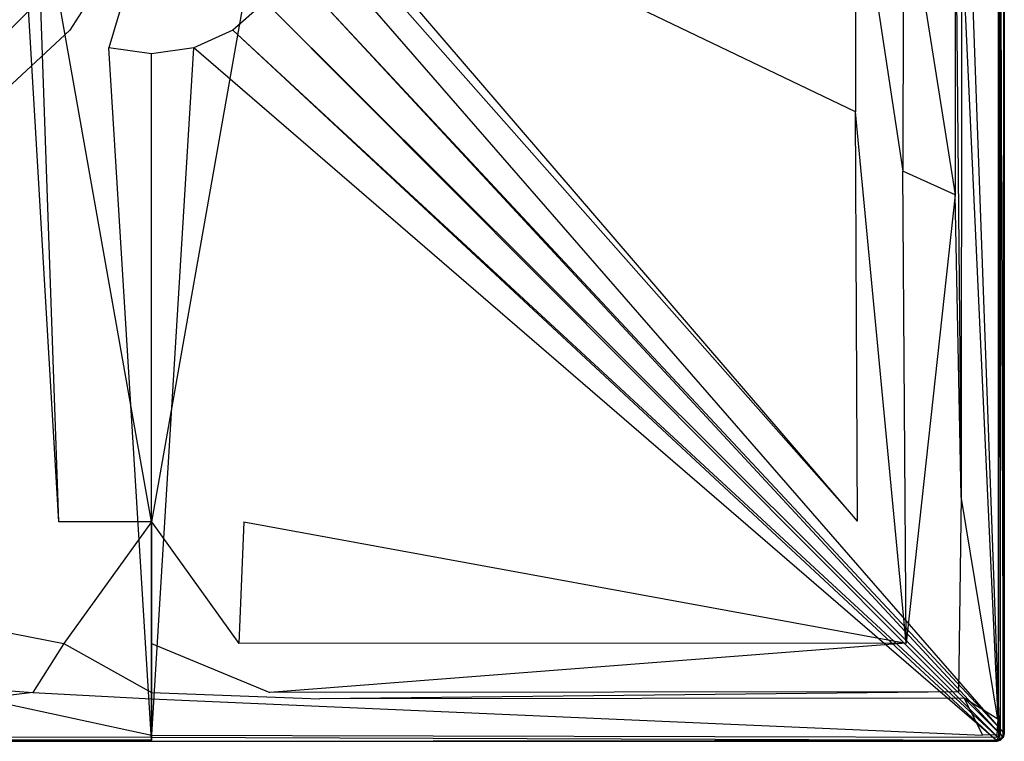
# Model space of a CAD drawing. Extents: x 0 to 1.4, y -0.9 to 0.
# Tile 2 of 8: x 0.59 to 1.4, y -0.9 to -0.31. Entities that reach past the tile are written whole.
import ezdxf

# ---------------------------------------------------------------- set-up
doc = ezdxf.new("R2010")
doc.units = 0
doc.layers.add('L0_WANNE_N_UDA1490ARA215V___0__', color=7, linetype='CONTINUOUS')

msp = doc.modelspace()

# ---------------------------------------------------------------- linework, layer by layer
at = {"layer": 'L0_WANNE_N_UDA1490ARA215V___0__', "color": 8}
for points, invisible_edges in [([(1.398989, -0.893047), (0.82198, -0.230721), (1.399007, -0.011179), (1.398989, -0.893047)], 14), ([(1.364516, -0.043624, 0.015), (1.394579, -0.868858, 0.015), (1.394579, -0.012618, 0.015), (1.364516, -0.043624, 0.015)], 14), ([(1.394579, -0.012618, 0.015), (1.396001, -0.893538, 0.015), (1.396001, -0.011239, 0.015), (1.394579, -0.012618, 0.015)], 14), ([(1.396001, -0.893538, 0.015), (1.394579, -0.012618, 0.015), (1.394579, -0.868858, 0.015), (1.396001, -0.893538, 0.015)], 13), ([(1.396001, -0.011239, 0.015), (1.398468, -0.893862, 0.013975), (1.398468, -0.010919, 0.013975), (1.396001, -0.011239, 0.015)], 14), ([(1.398468, -0.893862, 0.013975), (1.396001, -0.011239, 0.015), (1.396001, -0.893538, 0.015), (1.398468, -0.893862, 0.013975)], 13), ([(1.399507, -0.010784, 0.0115), (1.398468, -0.893862, 0.013975), (1.399507, -0.893999, 0.0115), (1.399507, -0.010784, 0.0115)], 13), ([(1.398468, -0.893862, 0.013975), (1.399507, -0.010784, 0.0115), (1.398468, -0.010919, 0.013975), (1.398468, -0.893862, 0.013975)], 14), ([(1.399007, -0.011179), (1.399507, -0.893999), (1.398989, -0.893047), (1.399007, -0.011179)], 13), ([(1.399507, -0.893999), (1.399007, -0.011179), (1.399507, -0.010784), (1.399507, -0.893999)], 14), ([(1.399507, -0.010784), (1.399507, -0.893999, 0.000751), (1.399507, -0.893999), (1.399507, -0.010784)], 13), ([(1.399507, -0.893999, 0.000751), (1.399507, -0.010784), (1.399507, -0.010784, 0.000751), (1.399507, -0.893999, 0.000751)], 14), ([(1.399507, -0.893999, 0.000751), (1.399507, -0.010784, 0.01035), (1.399507, -0.893999, 0.01035), (1.399507, -0.893999, 0.000751)], 13), ([(1.399507, -0.010784, 0.01035), (1.399507, -0.893999, 0.000751), (1.399507, -0.010784, 0.000751), (1.399507, -0.010784, 0.01035)], 14), ([(1.399507, -0.893999, 0.01035), (1.399507, -0.010784, 0.0115), (1.399507, -0.893999, 0.0115), (1.399507, -0.893999, 0.01035)], 13), ([(1.399507, -0.010784, 0.0115), (1.399507, -0.893999, 0.01035), (1.399507, -0.010784, 0.01035), (1.399507, -0.010784, 0.0115)], 14), ([(1.394579, -0.868858, 0.015), (1.364516, -0.043624, 0.015), (1.364516, -0.242449, 0.015), (1.394579, -0.868858, 0.015)], 13), ([(1.277313, -0.383974, 0.013404), (0.809891, -0.159778, 0.006596), (0.809242, -0.172829, 0.006611), (1.277313, -0.383974, 0.013404)], 14), ([(1.277738, -0.177875, 0.0134), (0.809891, -0.159778, 0.006596), (1.277313, -0.383974, 0.013404), (1.277738, -0.177875, 0.0134)], 14), ([(0.592302, -0.185907, 0.006629), (0.590265, -0.172829, 0.006611), (0.120427, -0.719542, 0.013408), (0.592302, -0.185907, 0.006629)], 14), ([(1.27908, -0.719542, 0.013408), (0.809242, -0.172829, 0.006611), (0.807205, -0.185907, 0.006629), (1.27908, -0.719542, 0.013408)], 14), ([(1.27908, -0.719542, 0.013408), (1.277313, -0.383974, 0.013404), (0.809242, -0.172829, 0.006611), (1.27908, -0.719542, 0.013408)], 14), ([(1.316251, -0.432622, 0.014969), (1.277738, -0.177875, 0.0134), (1.277313, -0.383974, 0.013404), (1.316251, -0.432622, 0.014969)], 13), ([(1.277738, -0.177875, 0.0134), (1.316251, -0.432622, 0.014969), (1.316625, -0.182044, 0.014968), (1.277738, -0.177875, 0.0134)], 14), ([(1.359077, -0.452132, 0.015), (1.316625, -0.182044, 0.014968), (1.316251, -0.432622, 0.014969), (1.359077, -0.452132, 0.015)], 13), ([(1.316625, -0.182044, 0.014968), (1.359077, -0.452132, 0.015), (1.359438, -0.20447, 0.015), (1.316625, -0.182044, 0.014968)], 14), ([(0.623785, -0.72002, 0.013423), (0.592302, -0.185907, 0.006629), (0.120427, -0.719542, 0.013408), (0.623785, -0.72002, 0.013423)], 14), ([(0.623785, -0.72002, 0.013423), (0.605166, -0.18643, 0.0067), (0.592302, -0.185907, 0.006629), (0.623785, -0.72002, 0.013423)], 14), ([(0.699753, -0.72002, 0.013404), (0.605166, -0.18643, 0.0067), (0.623785, -0.72002, 0.013423), (0.699753, -0.72002, 0.013404)], 14), ([(0.699753, -0.18643, 0.006626), (0.605166, -0.18643, 0.0067), (0.699753, -0.72002, 0.013404), (0.699753, -0.18643, 0.006626)], 14), ([(0.794341, -0.18643, 0.0067), (0.699753, -0.18643, 0.006626), (0.699753, -0.72002, 0.013404), (0.794341, -0.18643, 0.0067)], 14), ([(0.794341, -0.18643, 0.0067), (0.699753, -0.72002, 0.013404), (0.775722, -0.72002, 0.013423), (0.794341, -0.18643, 0.0067)], 14), ([(0.807205, -0.185907, 0.006629), (0.794341, -0.18643, 0.0067), (0.775722, -0.72002, 0.013423), (0.807205, -0.185907, 0.006629)], 14), ([(1.27908, -0.719542, 0.013408), (0.807205, -0.185907, 0.006629), (0.775722, -0.72002, 0.013423), (1.27908, -0.719542, 0.013408)], 14), ([(1.364143, -0.699386, 0.015), (1.359438, -0.20447, 0.015), (1.359077, -0.452132, 0.015), (1.364143, -0.699386, 0.015)], 13), ([(1.359438, -0.20447, 0.015), (1.364143, -0.699386, 0.015), (1.364516, -0.242449, 0.015), (1.359438, -0.20447, 0.015)], 14), ([(0.699753, -0.213173), (0.632993, -0.316901), (0.606431, -0.293919), (0.699753, -0.213173)], 14), ([(0.699753, -0.213173), (0.664964, -0.33148), (0.632993, -0.316901), (0.699753, -0.213173)], 14), ([(0.699753, -0.336475), (0.664964, -0.33148), (0.699753, -0.213173), (0.699753, -0.336475)], 14), ([(0.734543, -0.33148), (0.699753, -0.336475), (0.699753, -0.213173), (0.734543, -0.33148)], 14), ([(0.793076, -0.293919), (0.766514, -0.316901), (0.699753, -0.213173), (0.793076, -0.293919)], 14), ([(0.766514, -0.316901), (0.734543, -0.33148), (0.699753, -0.213173), (0.766514, -0.316901)], 14), ([(0.82198, -0.230721), (1.398989, -0.893047), (0.812078, -0.264394), (0.82198, -0.230721)], 13), ([(1.39414, -0.881842, 0.015), (1.364516, -0.242449, 0.015), (1.364143, -0.699386, 0.015), (1.39414, -0.881842, 0.015)], 13), ([(1.364516, -0.242449, 0.015), (1.39414, -0.881842, 0.015), (1.394579, -0.868858, 0.015), (1.364516, -0.242449, 0.015)], 14), ([(0.001356, -0.896096), (0.587429, -0.264394), (0.606431, -0.293919), (0.001356, -0.896096)], 14), ([(0.812078, -0.264394), (1.398151, -0.896096), (0.793076, -0.293919), (0.812078, -0.264394)], 13), ([(1.398151, -0.896096), (0.812078, -0.264394), (1.398989, -0.893047), (1.398151, -0.896096)], 14), ([(0.606431, -0.293919), (0.003599, -0.89833), (0.001356, -0.896096), (0.606431, -0.293919)], 13), ([(0.003599, -0.89833), (0.606431, -0.293919), (0.632993, -0.316901), (0.003599, -0.89833)], 14), ([(0.793076, -0.293919), (1.395908, -0.89833), (0.766514, -0.316901), (0.793076, -0.293919)], 13), ([(1.395908, -0.89833), (0.793076, -0.293919), (1.398151, -0.896096), (1.395908, -0.89833)], 14), ([(0.632993, -0.316901), (0.006657, -0.899158), (0.003599, -0.89833), (0.632993, -0.316901)], 13), ([(0.006657, -0.899158), (0.632993, -0.316901), (0.664964, -0.33148), (0.006657, -0.899158)], 14), ([(0.766514, -0.316901), (1.39285, -0.899158), (0.734543, -0.33148), (0.766514, -0.316901)], 13), ([(1.39285, -0.899158), (0.766514, -0.316901), (1.395908, -0.89833), (1.39285, -0.899158)], 14), ([(0.664964, -0.33148), (0.699753, -0.899167), (0.006657, -0.899158), (0.664964, -0.33148)], 13), ([(0.699753, -0.899167), (0.664964, -0.33148), (0.699753, -0.336475), (0.699753, -0.899167)], 14), ([(0.734543, -0.33148), (0.699753, -0.899167), (0.699753, -0.336475), (0.734543, -0.33148)], 13), ([(0.699753, -0.899167), (0.734543, -0.33148), (1.39285, -0.899158), (0.699753, -0.899167)], 14), ([(1.318895, -0.819495, 0.01497), (1.277313, -0.383974, 0.013404), (1.27908, -0.719542, 0.013408), (1.318895, -0.819495, 0.01497)], 14), ([(1.318895, -0.819495, 0.01497), (1.316251, -0.432622, 0.014969), (1.277313, -0.383974, 0.013404), (1.318895, -0.819495, 0.01497)], 14), ([(1.318895, -0.819495, 0.01497), (1.359077, -0.452132, 0.015), (1.316251, -0.432622, 0.014969), (1.318895, -0.819495, 0.01497)], 13), ([(1.359077, -0.452132, 0.015), (1.318895, -0.819495, 0.01497), (1.362016, -0.859528, 0.015), (1.359077, -0.452132, 0.015)], 14), ([(1.362016, -0.859528, 0.015), (1.364143, -0.699386, 0.015), (1.359077, -0.452132, 0.015), (1.362016, -0.859528, 0.015)], 13), ([(1.364143, -0.699386, 0.015), (1.362016, -0.859528, 0.015), (1.366553, -0.864601, 0.015), (1.364143, -0.699386, 0.015)], 14), ([(1.366553, -0.864601, 0.015), (1.39414, -0.881842, 0.015), (1.364143, -0.699386, 0.015), (1.366553, -0.864601, 0.015)], 13), ([(0.628075, -0.819962, 0.014971), (0.120427, -0.719542, 0.013408), (0.080612, -0.819495, 0.01497), (0.628075, -0.819962, 0.014971)], 13), ([(0.120427, -0.719542, 0.013408), (0.628075, -0.819962, 0.014971), (0.623785, -0.72002, 0.013423), (0.120427, -0.719542, 0.013408)], 14), ([(0.628075, -0.819962, 0.014971), (0.699753, -0.72002, 0.013404), (0.623785, -0.72002, 0.013423), (0.628075, -0.819962, 0.014971)], 13), ([(0.699753, -0.72002, 0.013404), (0.628075, -0.819962, 0.014971), (0.699753, -0.819962, 0.014966), (0.699753, -0.72002, 0.013404)], 14), ([(0.771432, -0.819962, 0.014971), (0.699753, -0.72002, 0.013404), (0.699753, -0.819962, 0.014966), (0.771432, -0.819962, 0.014971)], 13), ([(0.699753, -0.72002, 0.013404), (0.771432, -0.819962, 0.014971), (0.775722, -0.72002, 0.013423), (0.699753, -0.72002, 0.013404)], 14), ([(1.318895, -0.819495, 0.01497), (0.775722, -0.72002, 0.013423), (0.771432, -0.819962, 0.014971), (1.318895, -0.819495, 0.01497)], 13), ([(0.775722, -0.72002, 0.013423), (1.318895, -0.819495, 0.01497), (1.27908, -0.719542, 0.013408), (0.775722, -0.72002, 0.013423)], 14), ([(0.602658, -0.85999, 0.015), (0.080612, -0.819495, 0.01497), (0.037491, -0.859528, 0.015), (0.602658, -0.85999, 0.015)], 13), ([(0.080612, -0.819495, 0.01497), (0.602658, -0.85999, 0.015), (0.628075, -0.819962, 0.014971), (0.080612, -0.819495, 0.01497)], 14), ([(0.699753, -0.85999, 0.015), (0.628075, -0.819962, 0.014971), (0.602658, -0.85999, 0.015), (0.699753, -0.85999, 0.015)], 13), ([(0.628075, -0.819962, 0.014971), (0.699753, -0.85999, 0.015), (0.699753, -0.819962, 0.014966), (0.628075, -0.819962, 0.014971)], 14), ([(0.796849, -0.85999, 0.015), (0.699753, -0.819962, 0.014966), (0.699753, -0.85999, 0.015), (0.796849, -0.85999, 0.015)], 13), ([(0.699753, -0.819962, 0.014966), (0.796849, -0.85999, 0.015), (0.771432, -0.819962, 0.014971), (0.699753, -0.819962, 0.014966)], 14), ([(0.796849, -0.85999, 0.015), (1.318895, -0.819495, 0.01497), (0.771432, -0.819962, 0.014971), (0.796849, -0.85999, 0.015)], 13), ([(1.318895, -0.819495, 0.01497), (0.796849, -0.85999, 0.015), (1.362016, -0.859528, 0.015), (1.318895, -0.819495, 0.01497)], 14), ([(0.037491, -0.859528, 0.015), (0.561395, -0.865061, 0.015), (0.602658, -0.85999, 0.015), (0.037491, -0.859528, 0.015)], 14), ([(0.699753, -0.865061, 0.015), (0.602658, -0.85999, 0.015), (0.561395, -0.865061, 0.015), (0.699753, -0.865061, 0.015)], 13), ([(0.602658, -0.85999, 0.015), (0.699753, -0.865061, 0.015), (0.699753, -0.85999, 0.015), (0.602658, -0.85999, 0.015)], 14), ([(0.838112, -0.865061, 0.015), (0.699753, -0.85999, 0.015), (0.699753, -0.865061, 0.015), (0.838112, -0.865061, 0.015)], 13), ([(0.699753, -0.85999, 0.015), (0.838112, -0.865061, 0.015), (0.796849, -0.85999, 0.015), (0.699753, -0.85999, 0.015)], 14), ([(0.838112, -0.865061, 0.015), (1.362016, -0.859528, 0.015), (0.796849, -0.85999, 0.015), (0.838112, -0.865061, 0.015)], 13), ([(1.362016, -0.859528, 0.015), (0.838112, -0.865061, 0.015), (1.366553, -0.864601, 0.015), (1.362016, -0.859528, 0.015)], 14), ([(0.699753, -0.89508, 0.015), (0.561395, -0.865061, 0.015), (0.018024, -0.89508, 0.015), (0.699753, -0.89508, 0.015)], 13), ([(0.561395, -0.865061, 0.015), (0.699753, -0.89508, 0.015), (0.699753, -0.865061, 0.015), (0.561395, -0.865061, 0.015)], 14), ([(1.381483, -0.89508, 0.015), (0.699753, -0.865061, 0.015), (0.699753, -0.89508, 0.015), (1.381483, -0.89508, 0.015)], 13), ([(0.699753, -0.865061, 0.015), (1.381483, -0.89508, 0.015), (0.838112, -0.865061, 0.015), (0.699753, -0.865061, 0.015)], 14), ([(1.381483, -0.89508, 0.015), (1.366553, -0.864601, 0.015), (0.838112, -0.865061, 0.015), (1.381483, -0.89508, 0.015)], 13), ([(1.39414, -0.881842, 0.015), (1.366553, -0.864601, 0.015), (1.393417, -0.894637, 0.015), (1.39414, -0.881842, 0.015)], 14), ([(1.366553, -0.864601, 0.015), (1.381483, -0.89508, 0.015), (1.393417, -0.894637, 0.015), (1.366553, -0.864601, 0.015)], 14), ([(1.395558, -0.895187, 0.015), (1.394579, -0.868858, 0.015), (1.39414, -0.881842, 0.015), (1.395558, -0.895187, 0.015)], 13), ([(1.394579, -0.868858, 0.015), (1.395558, -0.895187, 0.015), (1.396001, -0.893538, 0.015), (1.394579, -0.868858, 0.015)], 14), ([(1.394687, -0.896057, 0.015), (1.39414, -0.881842, 0.015), (1.393417, -0.894637, 0.015), (1.394687, -0.896057, 0.015)], 13), ([(1.39414, -0.881842, 0.015), (1.394687, -0.896057, 0.015), (1.395558, -0.895187, 0.015), (1.39414, -0.881842, 0.015)], 14), ([(0.699753, -0.898975, 0.013975), (0.006472, -0.896499, 0.015), (0.006147, -0.898962, 0.013975), (0.699753, -0.898975, 0.013975)], 13), ([(0.699753, -0.896499, 0.015), (0.018024, -0.89508, 0.015), (0.006472, -0.896499, 0.015), (0.699753, -0.896499, 0.015)], 13), ([(0.006472, -0.896499, 0.015), (0.699753, -0.898975, 0.013975), (0.699753, -0.896499, 0.015), (0.006472, -0.896499, 0.015)], 14), ([(0.018024, -0.89508, 0.015), (0.699753, -0.896499, 0.015), (0.699753, -0.89508, 0.015), (0.018024, -0.89508, 0.015)], 14), ([(1.393035, -0.896499, 0.015), (0.699753, -0.89508, 0.015), (0.699753, -0.896499, 0.015), (1.393035, -0.896499, 0.015)], 13), ([(0.699753, -0.89508, 0.015), (1.393035, -0.896499, 0.015), (1.381483, -0.89508, 0.015), (0.699753, -0.89508, 0.015)], 14), ([(1.39336, -0.898962, 0.013975), (0.699753, -0.896499, 0.015), (0.699753, -0.898975, 0.013975), (1.39336, -0.898962, 0.013975)], 13), ([(0.699753, -0.896499, 0.015), (1.39336, -0.898962, 0.013975), (1.393035, -0.896499, 0.015), (0.699753, -0.896499, 0.015)], 14), ([(1.393035, -0.896499, 0.015), (1.393417, -0.894637, 0.015), (1.381483, -0.89508, 0.015), (1.393035, -0.896499, 0.015)], 13), ([(1.393417, -0.894637, 0.015), (1.393035, -0.896499, 0.015), (1.394687, -0.896057, 0.015), (1.393417, -0.894637, 0.015)], 14), ([(1.39336, -0.898962, 0.013975), (1.394687, -0.896057, 0.015), (1.393035, -0.896499, 0.015), (1.39336, -0.898962, 0.013975)], 13), ([(1.394687, -0.896057, 0.015), (1.39336, -0.898962, 0.013975), (1.395945, -0.898233, 0.013975), (1.394687, -0.896057, 0.015)], 14), ([(1.395945, -0.898233, 0.013975), (1.395558, -0.895187, 0.015), (1.394687, -0.896057, 0.015), (1.395945, -0.898233, 0.013975)], 13), ([(1.397738, -0.896443, 0.013975), (1.396001, -0.893538, 0.015), (1.395558, -0.895187, 0.015), (1.397738, -0.896443, 0.013975)], 13), ([(1.395558, -0.895187, 0.015), (1.395945, -0.898233, 0.013975), (1.397738, -0.896443, 0.013975), (1.395558, -0.895187, 0.015)], 14), ([(1.398151, -0.896096), (1.396502, -0.899196), (1.395908, -0.89833), (1.398151, -0.896096)], 13), ([(1.395945, -0.898233, 0.013975), (1.398702, -0.896999, 0.0115), (1.397738, -0.896443, 0.013975), (1.395945, -0.898233, 0.013975)], 14), ([(1.396001, -0.893538, 0.015), (1.397738, -0.896443, 0.013975), (1.398468, -0.893862, 0.013975), (1.396001, -0.893538, 0.015)], 14), ([(1.396502, -0.899196), (1.398151, -0.896096), (1.398702, -0.896999), (1.396502, -0.899196)], 14), ([(1.398468, -0.893862, 0.013975), (1.397738, -0.896443, 0.013975), (1.399507, -0.893999, 0.0115), (1.398468, -0.893862, 0.013975)], 14), ([(1.399507, -0.893999, 0.0115), (1.397738, -0.896443, 0.013975), (1.398702, -0.896999, 0.0115), (1.399507, -0.893999, 0.0115)], 14), ([(1.398989, -0.893047), (1.398702, -0.896999), (1.398151, -0.896096), (1.398989, -0.893047)], 13), ([(1.398702, -0.896999), (1.398989, -0.893047), (1.399507, -0.893999), (1.398702, -0.896999)], 14), ([(1.399507, -0.893999), (1.398702, -0.896999, 0.000751), (1.398702, -0.896999), (1.399507, -0.893999)], 13), ([(1.398702, -0.896999, 0.000751), (1.399507, -0.893999), (1.399507, -0.893999, 0.000751), (1.398702, -0.896999, 0.000751)], 14), ([(1.398702, -0.896999, 0.000751), (1.399507, -0.893999, 0.01035), (1.398702, -0.896999, 0.01035), (1.398702, -0.896999, 0.000751)], 13), ([(1.399507, -0.893999, 0.01035), (1.398702, -0.896999, 0.000751), (1.399507, -0.893999, 0.000751), (1.399507, -0.893999, 0.01035)], 14), ([(1.398702, -0.896999, 0.01035), (1.399507, -0.893999, 0.0115), (1.398702, -0.896999, 0.0115), (1.398702, -0.896999, 0.01035)], 13), ([(1.399507, -0.893999, 0.0115), (1.398702, -0.896999, 0.01035), (1.399507, -0.893999, 0.01035), (1.399507, -0.893999, 0.0115)], 14), ([(0.00601, -0.9, 0.0115), (0.699753, -0.898975, 0.013975), (0.006147, -0.898962, 0.013975), (0.00601, -0.9, 0.0115)], 14), ([(0.699753, -0.898975, 0.013975), (0.00601, -0.9, 0.0115), (0.699753, -0.9, 0.0115), (0.699753, -0.898975, 0.013975)], 13), ([(0.006657, -0.899158), (0.699753, -0.9), (0.00601, -0.9), (0.006657, -0.899158)], 13), ([(0.699753, -0.9, 0.000751), (0.00601, -0.9), (0.699753, -0.9), (0.699753, -0.9, 0.000751)], 13), ([(0.00601, -0.9), (0.699753, -0.9, 0.000751), (0.00601, -0.9, 0.000751), (0.00601, -0.9)], 14), ([(0.699753, -0.9, 0.0115), (0.00601, -0.9, 0.01035), (0.699753, -0.9, 0.01035), (0.699753, -0.9, 0.0115)], 13), ([(0.00601, -0.9, 0.01035), (0.699753, -0.9, 0.0115), (0.00601, -0.9, 0.0115), (0.00601, -0.9, 0.01035)], 14), ([(0.699753, -0.9, 0.01035), (0.00601, -0.9, 0.000751), (0.699753, -0.9, 0.000751), (0.699753, -0.9, 0.01035)], 13), ([(0.00601, -0.9, 0.000751), (0.699753, -0.9, 0.01035), (0.00601, -0.9, 0.01035), (0.00601, -0.9, 0.000751)], 14), ([(0.699753, -0.9), (0.006657, -0.899158), (0.699753, -0.899167), (0.699753, -0.9)], 14), ([(1.39336, -0.898962, 0.013975), (0.699753, -0.9, 0.0115), (1.393497, -0.9, 0.0115), (1.39336, -0.898962, 0.013975)], 13), ([(0.699753, -0.9, 0.0115), (1.39336, -0.898962, 0.013975), (0.699753, -0.898975, 0.013975), (0.699753, -0.9, 0.0115)], 14), ([(1.39285, -0.899158), (0.699753, -0.9), (0.699753, -0.899167), (1.39285, -0.899158)], 13), ([(0.699753, -0.9), (1.39285, -0.899158), (1.393497, -0.9), (0.699753, -0.9)], 14), ([(1.393497, -0.9, 0.000751), (0.699753, -0.9), (1.393497, -0.9), (1.393497, -0.9, 0.000751)], 13), ([(0.699753, -0.9), (1.393497, -0.9, 0.000751), (0.699753, -0.9, 0.000751), (0.699753, -0.9)], 14), ([(1.393497, -0.9, 0.0115), (0.699753, -0.9, 0.01035), (1.393497, -0.9, 0.01035), (1.393497, -0.9, 0.0115)], 13), ([(0.699753, -0.9, 0.01035), (1.393497, -0.9, 0.0115), (0.699753, -0.9, 0.0115), (0.699753, -0.9, 0.01035)], 14), ([(1.393497, -0.9, 0.01035), (0.699753, -0.9, 0.000751), (1.393497, -0.9, 0.000751), (1.393497, -0.9, 0.01035)], 13), ([(0.699753, -0.9, 0.000751), (1.393497, -0.9, 0.01035), (0.699753, -0.9, 0.01035), (0.699753, -0.9, 0.000751)], 14), ([(1.395908, -0.89833), (1.393497, -0.9), (1.39285, -0.899158), (1.395908, -0.89833)], 13), ([(1.395945, -0.898233, 0.013975), (1.39336, -0.898962, 0.013975), (1.396502, -0.899196, 0.0115), (1.395945, -0.898233, 0.013975)], 14), ([(1.39336, -0.898962, 0.013975), (1.393497, -0.9, 0.0115), (1.396502, -0.899196, 0.0115), (1.39336, -0.898962, 0.013975)], 14), ([(1.393497, -0.9), (1.395908, -0.89833), (1.396502, -0.899196), (1.393497, -0.9)], 14), ([(1.396502, -0.899196, 0.000751), (1.393497, -0.9), (1.396502, -0.899196), (1.396502, -0.899196, 0.000751)], 13), ([(1.393497, -0.9), (1.396502, -0.899196, 0.000751), (1.393497, -0.9, 0.000751), (1.393497, -0.9)], 14), ([(1.396502, -0.899196, 0.01035), (1.393497, -0.9, 0.000751), (1.396502, -0.899196, 0.000751), (1.396502, -0.899196, 0.01035)], 13), ([(1.393497, -0.9, 0.000751), (1.396502, -0.899196, 0.01035), (1.393497, -0.9, 0.01035), (1.393497, -0.9, 0.000751)], 14), ([(1.396502, -0.899196, 0.0115), (1.393497, -0.9, 0.01035), (1.396502, -0.899196, 0.01035), (1.396502, -0.899196, 0.0115)], 13), ([(1.393497, -0.9, 0.01035), (1.396502, -0.899196, 0.0115), (1.393497, -0.9, 0.0115), (1.393497, -0.9, 0.01035)], 14), ([(1.398702, -0.896999, 0.0115), (1.395945, -0.898233, 0.013975), (1.396502, -0.899196, 0.0115), (1.398702, -0.896999, 0.0115)], 13), ([(1.398702, -0.896999, 0.000751), (1.396502, -0.899196), (1.398702, -0.896999), (1.398702, -0.896999, 0.000751)], 13), ([(1.396502, -0.899196), (1.398702, -0.896999, 0.000751), (1.396502, -0.899196, 0.000751), (1.396502, -0.899196)], 14), ([(1.398702, -0.896999, 0.000751), (1.396502, -0.899196, 0.01035), (1.396502, -0.899196, 0.000751), (1.398702, -0.896999, 0.000751)], 13), ([(1.396502, -0.899196, 0.01035), (1.398702, -0.896999, 0.000751), (1.398702, -0.896999, 0.01035), (1.396502, -0.899196, 0.01035)], 14), ([(1.398702, -0.896999, 0.01035), (1.396502, -0.899196, 0.0115), (1.396502, -0.899196, 0.01035), (1.398702, -0.896999, 0.01035)], 13), ([(1.396502, -0.899196, 0.0115), (1.398702, -0.896999, 0.01035), (1.398702, -0.896999, 0.0115), (1.396502, -0.899196, 0.0115)], 14)]:
    msp.add_3dface(points, dxfattribs=dict(at, invisible_edges=invisible_edges))

doc.saveas('drawing.dxf')
